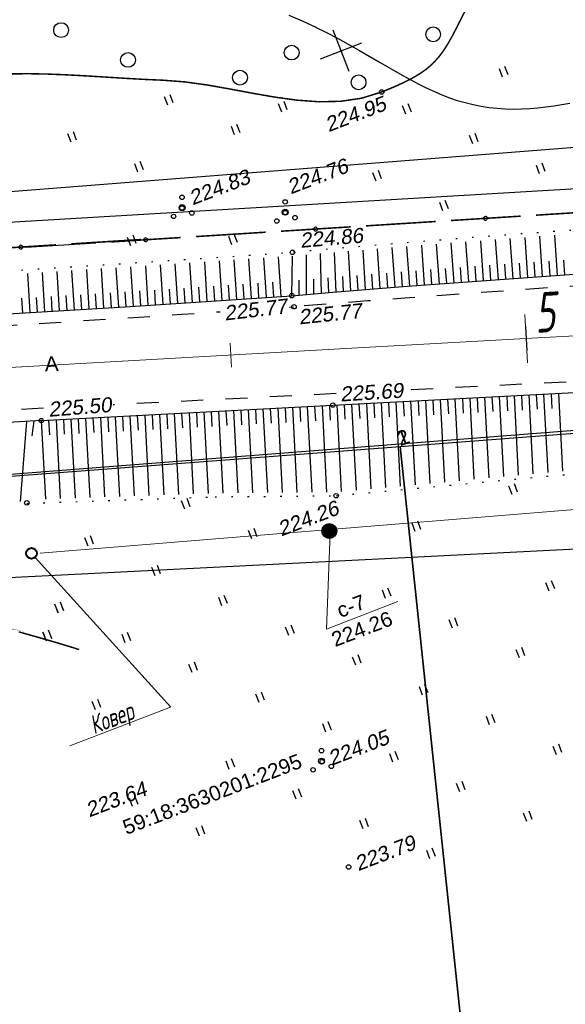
# Model space of a CAD drawing. Header units: millimetres. Extents: x -10 to 1169, y 1 to 1686.
# Tile 209 of 224: x 714 to 751, y 1521 to 1587. Entities that reach past the tile are written whole.
import ezdxf
from ezdxf.enums import TextEntityAlignment as Align
from ezdxf.lldxf.tags import DXFTag

# ---------------------------------------------------------------- set-up
doc = ezdxf.new("R2010")
doc.units = ezdxf.units.MM
for name, pattern in [('ADOT1', [1, 0, -1]), ('AHIDDEN1', [2, 0.5, -1.5]), ('AHIDDEN2', [3, 1.5, -1.5]), ('CONTI', [0]), ('PHANTOM2', [1.25, 0.625, -0.125, 0.125, -0.125, 0.125, -0.125])]:
    doc.linetypes.add(name, pattern=pattern)
for name, color, linetype in [('CONTURS', 7, 'Continuous'), ('COORDS', 7, 'Continuous'), ('GPR_PICK', 7, 'Continuous'), ('IZOLINES', 32, 'Continuous'), ('PDIGIT', 170, 'Continuous'), ('PICKETS', 7, 'Continuous'), ('ОБЪЕКТЫ_АВТОДОРОГ', 7, 'Continuous'), ('ПИКЕТЫ2', 4, 'Continuous'), ('УЧАСТКИ', 7, 'Continuous')]:
    doc.layers.add(name, color=color, linetype=linetype)
doc.layers.add('СВЯЗЬ', color=170, linetype='Связь', lineweight=30)
doc.styles.add('GPR', font='isocpeui.ttf', dxfattribs={"width": 0.8})
doc.styles.get("Standard").update_dxf_attribs({"font": 'arial.ttf'})
tags = doc.linetypes.add('газ', pattern='A,42.7,-5.08,["Г",Standard,S=2.54,R=0,X=-2.54,Y=-1.27],-3.81', length=51.59).pattern_tags.tags
tags[6] = DXFTag(74, 10)
doc.linetypes.add('Связь', pattern='A,12.5,[130,ltypeshp.shx,S=1,R=-30,X=0,Y=0.9],1,[130,ltypeshp.shx,S=1,R=-30,X=0,Y=0.9],1,[130,ltypeshp.shx,S=1,R=-30,X=0,Y=0.9],4.5', length=19)

# ---------------------------------------------------------------- blocks, each defined once
blk = doc.blocks.new('401')
at = {"layer": 'CONTURS'}
for p, q in [((0, 0), (0, 1.2)), ((0.8, 0), (0.8, 1.2))]:
    blk.add_line(p, q, dxfattribs=at)
blk = doc.blocks.new('394')
at = {"layer": 'CONTURS', "color": 7, "linetype": 'Continuous'}
for centre, radius in [((0.5222157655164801, 1.348219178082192), 0.3), ((0.029840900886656, 0.0364383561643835), 0.4), ((-1.462204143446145, -0.6558904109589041), 0.3), ((0.9996701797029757, -1.111369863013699), 0.3)]:
    blk.add_circle(centre, radius, dxfattribs=at)
blk = doc.blocks.new('372')
at = {"layer": 'CONTURS'}
blk.add_circle((0, 0), 1, dxfattribs=at)
blk = doc.blocks.new('133')
at = {"layer": 'CONTURS', "color": 7, "linetype": 'Continuous', "const_width": 0.2}
for points in [[(-11, 0), (-2, 0)], [(0, 0), (9, 0)]]:
    blk.add_lwpolyline(points, dxfattribs=at)
at = {"layer": 'CONTURS', "color": 7, "linetype": 'Continuous', "const_width": 0.5}
blk.add_lwpolyline([(-6.791280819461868, -0.0028738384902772, 1), (-6.291280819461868, -0.0028738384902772, 1)], format="xyb", close=True, dxfattribs=at)
blk = doc.blocks.new('пкк')
at = {"layer": 'ОБЪЕКТЫ_АВТОДОРОГ', "lineweight": 15, "ltscale": 200}
blk.add_line((-0.0110175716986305, -0.8223418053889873), (-0.0083168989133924, 0.8046021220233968), dxfattribs=at)
blk = doc.blocks.new('пк')
at = {"layer": 'ОБЪЕКТЫ_АВТОДОРОГ', "linetype": 'Continuous', "lineweight": 25, "xscale": 2, "yscale": 2, "zscale": 2}
blk.add_blockref('пкк', (0.0027216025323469, 0.0077388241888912), dxfattribs=at)

msp = doc.modelspace()

# ---------------------------------------------------------------- hatches: boundary and pattern name
at = {"layer": 'ПИКЕТЫ2'}
h = msp.add_hatch(dxfattribs=at)
h.set_pattern_fill('ANSI31', color=0, scale=0.01, angle=21, style=0)
h.set_pattern_definition([(66, (-1897431.059535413, -1313010.659439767), (-0.0290050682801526, 0.0129138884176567), [])])
h.paths.add_polyline_path([(735.3780377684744, 1553.064657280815, 1), (734.4444573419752, 1552.706289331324, 1)])

# ---------------------------------------------------------------- linework, layer by layer
at = {"color": 0}
msp.add_circle((734.9112475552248, 1552.88547330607), 0.5, dxfattribs=at)
at = {"linetype": 'Continuous', "lineweight": 40}
msp.add_circle((714.7841491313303, 1551.375001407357), 0.3621330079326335, dxfattribs=at)
at = {"layer": 'CONTURS', "color": 7, "linetype": 'Continuous'}
msp.add_line((714.4291178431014, 1572.058455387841), (719.1266099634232, 1572.354189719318), dxfattribs=at)
at = {"layer": 'CONTURS', "lineweight": -2}
for p, q in [((743.3430799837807, 1569.66257996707), (743.1457023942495, 1572.349368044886)), ((744.340312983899, 1569.736919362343), (744.1438622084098, 1572.426699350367)), ((745.3376256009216, 1569.810182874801), (745.1427602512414, 1572.503200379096)), ((746.3350326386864, 1569.882149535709), (746.141658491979, 1572.578426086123)), ((747.3324396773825, 1569.9541161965), (747.1407514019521, 1572.653666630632)), ((748.3300059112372, 1570.023841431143), (748.1405030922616, 1572.726904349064)), ((749.3275813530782, 1570.093434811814), (749.1401081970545, 1572.800019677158)), ((750.3252283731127, 1570.161994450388), (750.1400101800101, 1572.872101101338)), ((735.3677041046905, 1569.035645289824), (735.2540623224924, 1571.708541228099)), ((736.3643812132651, 1569.117099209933), (736.2174525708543, 1571.789330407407)), ((737.3610583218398, 1569.198553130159), (737.192672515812, 1571.871172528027)), ((738.3579227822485, 1569.277681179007), (738.1762854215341, 1571.951963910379)), ((739.3547908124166, 1569.356764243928), (739.1649765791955, 1572.032835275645)), ((740.3517469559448, 1569.434728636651), (740.1574429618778, 1572.113276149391)), ((741.3488002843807, 1569.511440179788), (741.1519621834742, 1572.192477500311)), ((742.3458536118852, 1569.588151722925), (742.1480448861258, 1572.271804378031)), ((725.6684620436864, 1568.334272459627), (725.4933543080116, 1571.002938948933)), ((726.6662789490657, 1568.40031352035), (726.489874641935, 1571.068934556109)), ((727.6640958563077, 1568.466354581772), (727.4864314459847, 1571.134932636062)), ((728.6619079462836, 1568.532468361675), (728.4828152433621, 1571.200919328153)), ((729.659600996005, 1568.600354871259), (729.4795595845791, 1571.267687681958)), ((730.6572940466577, 1568.668241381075), (730.4765297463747, 1571.334697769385)), ((731.6549870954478, 1568.736127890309), (731.4736112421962, 1571.401715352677)), ((732.3781652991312, 1568.785335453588), (732.4161709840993, 1571.46589561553)), ((733.3746458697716, 1568.869159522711), (733.3621254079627, 1571.546952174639)), ((734.3711264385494, 1568.952983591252), (734.3080783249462, 1571.628096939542)), ((748.8287936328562, 1570.058638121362), (748.7592763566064, 1571.056218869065)), ((749.8264048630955, 1570.127714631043), (749.7577629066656, 1571.125355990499)), ((750.8240974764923, 1570.195604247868), (750.7562897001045, 1571.193302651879)), ((715.6883588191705, 1567.70394551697), (715.526917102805, 1570.359891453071)), ((716.6865268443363, 1567.764448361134), (716.5237080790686, 1570.422952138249)), ((717.68465757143, 1567.82556342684), (717.5202205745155, 1570.485995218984)), ((718.6827119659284, 1567.88791263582), (718.5169658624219, 1570.550020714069)), ((719.6807663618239, 1567.950261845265), (719.5138024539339, 1570.614068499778)), ((720.6788207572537, 1568.012611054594), (720.5105471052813, 1570.678110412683)), ((721.6768091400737, 1568.076008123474), (721.5069846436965, 1570.742374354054)), ((722.6747464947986, 1568.140203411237), (722.5036566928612, 1570.807395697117)), ((723.6726838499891, 1568.204398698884), (723.5004091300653, 1570.872422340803)), ((724.6706212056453, 1568.268593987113), (724.4970543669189, 1570.937442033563)), ((739.8532688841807, 1569.395746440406), (739.7817168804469, 1570.393183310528)), ((740.8502736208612, 1569.473084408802), (740.777487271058, 1570.470431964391)), ((741.8473269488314, 1569.549795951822), (741.7739614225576, 1570.547101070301)), ((742.8444667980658, 1569.62536584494), (742.7710797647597, 1570.622669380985)), ((743.841696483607, 1569.699749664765), (743.7686431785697, 1570.697077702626)), ((744.8389692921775, 1569.773551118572), (744.7664630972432, 1570.77091908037)), ((745.836329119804, 1569.846166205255), (745.7644762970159, 1570.843581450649)), ((746.8337361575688, 1569.91813286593), (746.7625541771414, 1570.915596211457)), ((747.8312227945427, 1569.988978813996), (747.7608409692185, 1570.986498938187)), ((714.690190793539, 1567.643442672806), (714.5300505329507, 1570.2968260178)), ((731.1561405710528, 1568.702184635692), (731.0883789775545, 1569.699886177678)), ((732.8764055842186, 1568.827247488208), (732.8811616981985, 1569.82723617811)), ((733.8728861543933, 1568.911071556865), (733.8587702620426, 1569.910971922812)), ((734.8694152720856, 1568.994314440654), (734.8363948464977, 1569.993769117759)), ((735.866042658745, 1569.076372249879), (735.8173513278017, 1570.075186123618)), ((736.8627197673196, 1569.157826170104), (736.8038280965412, 1570.156090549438)), ((737.8594905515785, 1569.23811715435), (737.7941675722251, 1570.235981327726)), ((738.8563567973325, 1569.317222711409), (738.7870978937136, 1570.314821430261)), ((721.1778149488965, 1568.044309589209), (721.1145311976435, 1569.042305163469)), ((722.1757778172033, 1568.108105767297), (722.1119892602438, 1569.106069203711)), ((723.1737151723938, 1568.17230105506), (723.1094899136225, 1569.170236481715)), ((724.1716525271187, 1568.236496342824), (724.1069858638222, 1569.234403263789)), ((725.1695416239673, 1568.301433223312), (725.1043552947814, 1569.29930633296)), ((726.1673704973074, 1568.367292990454), (726.1016531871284, 1569.365131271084)), ((727.1651874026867, 1568.433334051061), (727.0989931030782, 1569.431140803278)), ((728.1630019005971, 1568.499411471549), (728.0963051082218, 1569.497184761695)), ((729.16075447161, 1568.566411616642), (729.093599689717, 1569.564154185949)), ((730.1584475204, 1568.634298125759), (730.0909564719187, 1569.63201800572)), ((714.1911067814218, 1567.613191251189), (714.1310997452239, 1568.611389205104)), ((715.1892748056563, 1567.673694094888), (715.1288163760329, 1568.671864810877)), ((716.1874428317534, 1567.734196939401), (716.1265412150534, 1568.732340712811)), ((717.1855922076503, 1567.795005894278), (717.1241817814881, 1568.793118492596)), ((718.1836847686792, 1567.856738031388), (718.1217689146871, 1568.854819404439)), ((719.1817391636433, 1567.919087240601), (719.1193906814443, 1568.917141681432)), ((720.1797935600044, 1567.981436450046), (720.117013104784, 1568.979463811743)), ((740.9075883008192, 1561.6915511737), (740.9594511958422, 1560.6928969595)), ((741.4069167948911, 1561.717455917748), (741.6985135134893, 1556.10117967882)), ((741.9062452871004, 1561.743360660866), (741.9580859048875, 1560.744705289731)), ((742.4055737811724, 1561.769265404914), (742.6949718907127, 1556.19328292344)), ((742.9049022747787, 1561.795170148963), (742.9567255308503, 1560.796513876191)), ((743.404230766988, 1561.82107489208), (743.6914503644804, 1556.285388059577)), ((743.90355926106, 1561.846979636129), (743.9553672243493, 1560.848322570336)), ((744.4028877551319, 1561.872884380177), (744.6879343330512, 1556.377493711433)), ((744.9022162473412, 1561.898789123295), (744.9540084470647, 1560.900131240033)), ((745.4015447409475, 1561.924693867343), (745.6844101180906, 1556.46959858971)), ((745.9008732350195, 1561.950598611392), (745.9526465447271, 1560.951939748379)), ((746.4002017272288, 1561.976503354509), (746.6808626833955, 1556.561701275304)), ((746.8995302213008, 1562.002408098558), (746.9512783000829, 1561.003747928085)), ((747.3988587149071, 1562.028312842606), (747.6772731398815, 1556.653799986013)), ((747.8981872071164, 1562.05421758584), (747.9498993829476, 1561.055555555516)), ((748.3975157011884, 1562.080122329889), (748.6736155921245, 1556.745892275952)), ((748.8968441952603, 1562.106027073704), (748.948503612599, 1561.107362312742)), ((749.3961726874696, 1562.131931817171), (749.6698822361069, 1556.837406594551)), ((749.8955011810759, 1562.157836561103), (749.9470819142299, 1561.159167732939)), ((750.3948296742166, 1562.18374130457), (750.6663055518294, 1556.922780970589)), ((728.4248354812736, 1561.035182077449), (728.7211422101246, 1555.458807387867)), ((728.9241298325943, 1561.061736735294), (728.9771792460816, 1560.063144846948)), ((729.4234241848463, 1561.088291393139), (729.721967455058, 1555.467324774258)), ((729.9227185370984, 1561.1148460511), (729.9757386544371, 1560.116252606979)), ((730.4220128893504, 1561.141400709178), (730.7227254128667, 1555.47584171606)), ((730.9213072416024, 1561.167955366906), (730.9742837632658, 1560.169359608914)), ((731.4206015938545, 1561.194510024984), (731.723382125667, 1555.484357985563)), ((731.9198959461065, 1561.221064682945), (731.9728075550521, 1560.222465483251)), ((732.4191902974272, 1561.247619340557), (732.7238869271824, 1555.492873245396)), ((732.9184846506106, 1561.274173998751), (732.9712995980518, 1560.275569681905)), ((733.417779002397, 1561.300728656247), (733.7241637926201, 1555.50138698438)), ((733.9170733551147, 1561.32728331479), (733.9697443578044, 1560.328671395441)), ((734.4163677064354, 1561.353837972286), (734.7240986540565, 1555.509898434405)), ((734.9156712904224, 1561.380218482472), (734.9681276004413, 1560.381595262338)), ((735.4149748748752, 1561.406598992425), (735.7219221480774, 1555.548763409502)), ((735.9143033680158, 1561.432503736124), (735.9665456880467, 1560.433869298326)), ((736.4136318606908, 1561.458408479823), (736.7174719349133, 1555.640781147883)), ((736.9129603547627, 1561.484313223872), (736.9650595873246, 1560.485671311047)), ((737.4122888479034, 1561.510217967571), (737.7133616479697, 1555.73283086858)), ((737.911617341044, 1561.536122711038), (737.9636204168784, 1560.537475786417)), ((738.4109458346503, 1561.562027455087), (738.7094744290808, 1555.824901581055)), ((738.9102743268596, 1561.587932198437), (738.9622123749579, 1560.589281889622)), ((739.4096028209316, 1561.613836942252), (739.7057352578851, 1555.916986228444)), ((739.9089313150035, 1561.639741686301), (739.9608250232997, 1560.641089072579)), ((740.4082598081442, 1561.66564643), (740.7020931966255, 1556.00908001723)), ((715.9424766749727, 1560.371315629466), (715.9955858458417, 1559.372726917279)), ((716.441771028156, 1560.39787028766), (716.7246690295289, 1555.078647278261)), ((716.9410653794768, 1560.424424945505), (716.9941742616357, 1559.425836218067)), ((717.4403597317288, 1560.450979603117), (717.7242143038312, 1555.113741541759)), ((717.9396540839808, 1560.477534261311), (717.9927626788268, 1559.47894551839)), ((718.4389484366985, 1560.504088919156), (718.7237595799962, 1555.148835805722)), ((718.9382427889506, 1560.530643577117), (718.9913510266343, 1559.532054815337)), ((719.4375371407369, 1560.557198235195), (719.7233040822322, 1555.183930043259)), ((719.9368314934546, 1560.583752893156), (719.9899391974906, 1559.585164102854)), ((720.4361258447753, 1560.610307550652), (720.7228474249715, 1555.219024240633)), ((720.9354201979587, 1560.636862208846), (720.9885271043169, 1559.638273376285)), ((721.4347145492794, 1560.663416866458), (721.722389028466, 1555.254118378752)), ((721.9340089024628, 1560.689971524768), (721.9871146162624, 1559.691382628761)), ((722.4333032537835, 1560.716526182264), (722.7219280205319, 1555.289212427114)), ((722.9325976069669, 1560.743080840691), (722.9857015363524, 1559.744491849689)), ((723.4318919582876, 1560.769635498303), (723.721463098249, 1555.324306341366)), ((723.9311863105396, 1560.796190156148), (723.984287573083, 1559.797601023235)), ((724.4304806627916, 1560.822744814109), (724.7209923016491, 1555.359400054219)), ((724.9297750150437, 1560.84929947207), (724.9828722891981, 1559.850710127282)), ((725.4290693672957, 1560.875854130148), (725.7205126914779, 1555.394493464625)), ((725.9283637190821, 1560.902408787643), (725.9814550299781, 1559.903819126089)), ((726.4276580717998, 1560.928963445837), (726.7200198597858, 1555.429586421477)), ((726.9269524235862, 1560.955518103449), (726.9800348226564, 1559.956927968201)), ((727.4262467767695, 1560.98207276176), (727.7202721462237, 1555.450289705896)), ((727.9255411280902, 1561.008627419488), (727.9786102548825, 1560.010036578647)), ((714.4384663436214, 1560.282316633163), (714.0215380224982, 1554.874363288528)), ((714.9441425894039, 1560.31378768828), (714.7975283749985, 1559.324593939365)), ((715.443182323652, 1560.344760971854), (715.7251237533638, 1555.043553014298))]:
    msp.add_line(p, q, dxfattribs=at)
at = {"layer": 'CONTURS', "color": 1, "linetype": 'газ', "lineweight": 15}
msp.add_line((715.3683859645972, 1551.393385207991), (788.186492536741, 1557.314802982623), dxfattribs=at)
at = {"layer": 'CONTURS', "color": 0, "linetype": 'CONTI', "lineweight": 15}
for p, q in [((734.9568327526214, 1552.759163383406), (734.7241578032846, 1546.259463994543)), ((715.0301956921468, 1551.091986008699), (724.2036605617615, 1540.984851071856)), ((734.7241578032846, 1546.259463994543), (739.5430408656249, 1548.109259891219)), ((717.3649230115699, 1538.373922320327), (724.1680204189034, 1540.985386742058))]:
    msp.add_line(p, q, dxfattribs=at)
at = {"layer": 'CONTURS', "linetype": 'AHIDDEN1', "const_width": 0.1, "flags": 128}
msp.add_lwpolyline([(710.4869055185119, 1583.581579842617), (710.6571351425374, 1583.603425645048), (711.9471412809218, 1583.716369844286), (713.2413831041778, 1583.774889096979), (714.5390862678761, 1583.787855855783), (715.8394764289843, 1583.764142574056), (717.1417792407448, 1583.712621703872), (718.4452203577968, 1583.64216569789), (719.7490254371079, 1583.561647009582), (721.0524201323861, 1583.479938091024), (722.3546300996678, 1583.405911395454), (723.6548809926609, 1583.348439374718), (725.1477810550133, 1583.234516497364), (726.6597718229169, 1583.024161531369), (728.1825867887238, 1582.756393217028), (729.7079594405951, 1582.470230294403), (731.2276232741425, 1582.204691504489), (732.7333117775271, 1581.998795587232), (734.2167584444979, 1581.891561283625), (735.6696967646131, 1581.92200733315), (737.0838602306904, 1582.129152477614), (738.4509823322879, 1582.552015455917), (738.7899958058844, 1582.690103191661), (739.1339264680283, 1582.833032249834), (739.479921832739, 1582.982075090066), (739.8251294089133, 1583.138504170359), (740.1666967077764, 1583.303591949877), (740.5017712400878, 1583.478610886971), (740.8275005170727, 1583.664833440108), (741.141032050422, 1583.863532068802), (741.4395133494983, 1584.075979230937), (741.7200919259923, 1584.303447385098), (742.0569249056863, 1584.629151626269), (742.363981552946, 1584.988192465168), (742.6458141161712, 1585.375079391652), (742.9069748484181, 1585.784321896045), (743.1520160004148, 1586.210429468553), (743.3854898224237, 1586.647911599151), (743.6119485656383, 1587.09127777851), (743.835944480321, 1587.535037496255), (744.0620298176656, 1587.973700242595), (744.2947568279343, 1588.401775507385), (744.5726234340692, 1588.901620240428), (744.8444251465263, 1589.405240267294), (745.1103751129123, 1589.912350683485), (745.3706864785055, 1590.422666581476), (745.6255723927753, 1590.935903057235), (745.8752460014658, 1591.451775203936), (746.119920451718, 1591.969998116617), (746.3598088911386, 1592.490286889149), (746.5951244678, 1593.012356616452), (746.8260803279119, 1593.535922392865), (746.9849935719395, 1593.903195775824), (747.1415295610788, 1594.271526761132), (747.2956882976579, 1594.640915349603), (747.4474697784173, 1595.011361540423), (747.5968740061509, 1595.382865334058), (747.7439009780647, 1595.755426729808), (747.8885506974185, 1596.129045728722), (748.0308231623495, 1596.503722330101), (748.1707183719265, 1596.879456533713), (748.3082363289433, 1597.256248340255)], dxfattribs=at)
at = {"layer": 'CONTURS', "linetype": 'ADOT1', "flags": 128}
for points in [[(858.2176654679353, 1561.113627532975), (855.8679979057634, 1561.726161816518), (853.5194187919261, 1562.342614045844), (851.1719281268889, 1562.962984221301), (848.8255259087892, 1563.587272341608), (846.480212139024, 1564.215478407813), (844.135986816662, 1564.847602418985), (841.7928499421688, 1565.483644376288), (839.4508015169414, 1566.123604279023), (837.1098415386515, 1566.767482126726), (834.7699700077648, 1567.41527792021), (832.4059978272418, 1568.103863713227), (830.050780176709, 1568.840735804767), (827.7010436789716, 1569.606922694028), (825.3535149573, 1570.383452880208), (823.0049206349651, 1571.151354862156), (820.6519873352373, 1571.89165713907), (818.2914416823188, 1572.585388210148), (815.9200102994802, 1573.213576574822), (813.5344198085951, 1573.75725073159), (811.1313968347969, 1574.197439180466), (808.9801363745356, 1574.500465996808), (806.8157117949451, 1574.736318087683), (804.6404507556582, 1574.913747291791), (802.4566809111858, 1575.041505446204), (800.2667299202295, 1575.128344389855), (798.0729254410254, 1575.18301596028), (795.8775951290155, 1575.214271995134), (793.6830666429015, 1575.230864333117), (791.4916676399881, 1575.241544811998), (789.3057257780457, 1575.255065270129), (786.0764740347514, 1575.249021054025), (782.8469116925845, 1575.183921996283), (779.6171962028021, 1575.068583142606), (776.387485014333, 1574.911819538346), (773.1579355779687, 1574.722446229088), (769.9287053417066, 1574.509278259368), (766.6999517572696, 1574.281130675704), (763.4718322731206, 1574.046818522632), (760.244504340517, 1573.815156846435), (757.0181254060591, 1573.594960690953), (754.5567604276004, 1573.430903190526), (752.0957341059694, 1573.261545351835), (749.6350464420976, 1573.086887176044), (747.174697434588, 1572.906928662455), (744.7146870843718, 1572.721669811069), (742.2550153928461, 1572.531110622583), (739.7956823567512, 1572.335251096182), (737.3366879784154, 1572.134091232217), (734.8780322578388, 1571.927631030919), (732.4197151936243, 1571.715870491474)], [(711.9130880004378, 1570.383624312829), (713.7962463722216, 1570.500901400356), (717.5213687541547, 1570.736567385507), (721.246276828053, 1570.975897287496), (724.9709705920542, 1571.218891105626), (728.6954500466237, 1571.465548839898), (732.4197151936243, 1571.715870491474)]]:
    msp.add_lwpolyline(points, dxfattribs=at)
at = {"layer": 'CONTURS', "linetype": 'Continuous', "flags": 128}
for points in [[(732.3781652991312, 1568.785335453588), (734.8788880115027, 1568.995696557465), (737.3799672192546, 1569.200098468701), (739.8814029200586, 1569.398541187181), (742.3831951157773, 1569.591024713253), (744.8853438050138, 1569.777549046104), (747.3878489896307, 1569.958114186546), (749.8907106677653, 1570.132720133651), (752.3939288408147, 1570.301366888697)], [(712.2250657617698, 1567.496568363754), (713.5967259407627, 1567.577163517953), (717.353732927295, 1567.804890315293), (721.1103803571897, 1568.039570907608), (724.8666682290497, 1568.281205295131), (728.6225965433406, 1568.529793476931), (732.3781652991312, 1568.785335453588)], [(715.443182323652, 1560.344760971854), (713.223651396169, 1560.207004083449), (713.0141843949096, 1560.194029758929)]]:
    msp.add_lwpolyline(points, dxfattribs=at)
at = {"layer": 'CONTURS', "linetype": 'AHIDDEN2', "flags": 128}
for points in [[(752.6592007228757, 1569.508412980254), (752.5029033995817, 1569.4982701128), (750.0044179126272, 1569.331571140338), (747.5062094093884, 1569.160329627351), (745.0082778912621, 1568.984545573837), (742.5106233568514, 1568.804218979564), (740.0132458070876, 1568.619349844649), (737.5161452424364, 1568.429938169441), (735.0193216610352, 1568.235983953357), (732.5227750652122, 1568.037487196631)], [(712.3086366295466, 1566.723199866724), (713.5535528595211, 1566.800458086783), (717.3478589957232, 1567.039916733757), (721.141934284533, 1567.283348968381), (724.935778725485, 1567.53075479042), (727.5412395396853, 1567.703402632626)], [(732.2127342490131, 1568.016616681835), (732.5227750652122, 1568.037487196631)], [(759.9115390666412, 1563.392273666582), (759.6482771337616, 1563.386597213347), (740.0280029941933, 1562.402677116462)], [(735.3823815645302, 1562.169707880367), (720.3137441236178, 1561.414043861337)]]:
    msp.add_lwpolyline(points, dxfattribs=at)
at = {"layer": 'CONTURS', "linetype": 'Continuous'}
msp.add_lwpolyline([(715.443182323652, 1560.344760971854), (735.1473727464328, 1561.392716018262), (759.646091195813, 1562.663688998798), (789.469662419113, 1563.342593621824), (810.0157970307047, 1561.092199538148), (830.5986835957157, 1556.198402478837), (854.2265945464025, 1549.6895749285)], dxfattribs=at)
at = {"layer": 'CONTURS', "linetype": 'AHIDDEN2'}
msp.add_lwpolyline([(715.5985715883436, 1561.180862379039), (712.9257080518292, 1561.012793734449)], dxfattribs=at)
at = {"layer": 'CONTURS', "linetype": 'ADOT1'}
msp.add_lwpolyline([(714.4792500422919, 1554.749696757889), (727.1915947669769, 1555.196030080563), (735.373108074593, 1555.26565558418), (749.5982222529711, 1556.580494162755), (761.4946057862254, 1557.59979575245), (778.0121904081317, 1559.449085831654), (789.9530519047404, 1560.473243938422), (799.6723162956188, 1559.451162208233), (809.7661796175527, 1558.156775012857), (831.6926421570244, 1552.807199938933), (854.4645486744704, 1546.215075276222)], dxfattribs=at)
at = {"layer": 'COORDS', "lineweight": -2}
for p, q in [((736.2508418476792, 1583.933299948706), (735.1757379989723, 1586.734041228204)), ((734.3129192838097, 1584.796118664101), (737.1136605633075, 1585.871222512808))]:
    msp.add_line(p, q, dxfattribs=at)
at = {"layer": 'IZOLINES'}
msp.add_lwpolyline([(732.1743658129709, 1587.753682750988), (733.0800804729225, 1587.358519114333), (734.0090807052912, 1586.922679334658), (733.9879793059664, 1586.931531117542), (734.7287063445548, 1586.563868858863), (735.4612817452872, 1586.180464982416), (736.1869623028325, 1585.784336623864), (736.9069040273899, 1585.377970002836), (738.33654136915, 1584.54748110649), (739.6708623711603, 1583.776056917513), (739.6727207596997, 1583.775005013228), (739.676438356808, 1583.772902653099), (739.6726964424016, 1583.774980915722), (740.3219635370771, 1583.414791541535), (740.9994034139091, 1583.058248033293), (741.0103847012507, 1583.052665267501), (741.0103863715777, 1583.052664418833), (741.0103897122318, 1583.052662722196), (741.0103963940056, 1583.05265932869), (741.0125212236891, 1583.053082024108), (741.5081956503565, 1582.807297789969), (742.0107063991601, 1582.576218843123), (742.5199642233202, 1582.360987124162), (743.0361985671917, 1582.163845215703), (743.5593337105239, 1581.986837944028), (744.0889829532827, 1581.831704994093), (744.6244731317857, 1581.699777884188), (745.1649000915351, 1581.591899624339), (745.7092082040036, 1581.508382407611), (746.2562811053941, 1581.449010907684), (746.8050288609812, 1581.413088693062), (747.3544592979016, 1581.399516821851), (747.9037266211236, 1581.406889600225), (748.4521562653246, 1581.433593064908), (748.9992492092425, 1581.47789554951), (749.5446710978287, 1581.538024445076), (750.0882317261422, 1581.612227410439), (750.6298596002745, 1581.698819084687), (751.169575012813, 1581.796215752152)], dxfattribs=at)
at = {"layer": 'IZOLINES', "const_width": 0.1000000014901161}
for points in [[(711.475392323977, 1546.697536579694), (711.472557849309, 1546.698103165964), (712.035777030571, 1546.565872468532)], [(713.9260787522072, 1546.066755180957), (715.2330716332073, 1545.700452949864), (716.5365359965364, 1545.321978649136), (717.5739836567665, 1545.007717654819), (718.0084077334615, 1544.868381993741)]]:
    msp.add_lwpolyline(points, dxfattribs=at)
at = {"layer": 'PICKETS', "color": 7, "lineweight": -2}
for centre in [(738.4509823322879, 1582.552015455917), (724.9530436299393, 1574.712060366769), (731.9265129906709, 1574.401501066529), (732.4197151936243, 1571.715870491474), (732.3781652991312, 1568.785335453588), (732.5227750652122, 1568.037487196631), (735.1473727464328, 1561.392716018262), (715.443182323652, 1560.344760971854), (735.373108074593, 1555.26565558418), (714.4658898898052, 1554.785074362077), (734.4192409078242, 1537.299516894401), (736.2178026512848, 1530.178059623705)]:
    msp.add_circle(centre, 0.15, dxfattribs=at)
at = {"layer": 'ОБЪЕКТЫ_АВТОДОРОГ', "color": 0, "linetype": 'PHANTOM2', "lineweight": 15, "ltscale": 200}
msp.add_lwpolyline([(704.6751653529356, 1563.430670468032), (721.3113890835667, 1564.382958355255), (736.0207147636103, 1565.214838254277), (748.598999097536, 1565.91384421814), (758.925965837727, 1566.472259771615), (767.2168069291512, 1566.901366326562), (773.770581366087, 1567.217194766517), (778.886348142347, 1567.43577597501), (782.8631662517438, 1567.573140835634), (786.0000946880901, 1567.645320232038), (788.596192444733, 1567.668345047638), (790.9505185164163, 1567.658246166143), (793.3193051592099, 1567.624253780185), (795.7874776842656, 1567.548395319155), (798.3971346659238, 1567.405897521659), (801.1903746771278, 1567.171987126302), (804.209296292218, 1566.82189087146), (807.4959980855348, 1566.330835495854), (811.0925786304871, 1565.674047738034), (815.0411365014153, 1564.826754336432), (819.3618578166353, 1563.775415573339)], dxfattribs=at)
at = {"layer": 'СВЯЗЬ', "color": 5, "linetype": 'Связь', "lineweight": 30}
msp.add_lwpolyline([(1140.179382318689, 1586.199754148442), (1135.189643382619, 1584.48787438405), (1078.159897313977, 1548.525693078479), (1066.453943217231, 1542.911715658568), (1027.162926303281, 1530.909758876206), (1015.713752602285, 1529.221699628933), (957.2967789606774, 1536.353572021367), (952.1666802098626, 1534.784508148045), (950.0980916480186, 1528.67341911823), (940.4998394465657, 1526.030786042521), (934.4595619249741, 1528.921166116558), (931.8945113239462, 1534.041267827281), (898.0297614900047, 1533.250803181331), (861.2740868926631, 1538.816658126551), (824.7460605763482, 1550.10762570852), (804.7234687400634, 1554.371550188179), (788.0329882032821, 1555.345067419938), (752.037041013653, 1551.688873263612), (619.1411896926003, 1544.959815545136), (587.6935546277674, 1543.134910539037), (552.0343895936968, 1543.134910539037)], dxfattribs=at)
at = {"layer": 'УЧАСТКИ', "color": 6, "linetype": 'Continuous', "lineweight": -2}
for p, q in [((793.6109332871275, 1582.118799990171), (711.3440424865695, 1575.649596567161)), ((788.2595787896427, 1578.200815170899), (711.5630005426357, 1573.623349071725)), ((713.3880103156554, 1556.734628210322), (791.2792801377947, 1562.800068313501)), ((739.709174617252, 1558.600030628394), (769.7263495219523, 1560.878563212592)), ((713.4031325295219, 1556.594686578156), (739.709174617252, 1558.600030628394)), ((744.4055564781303, 1513.968667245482), (739.709174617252, 1558.600030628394)), ((739.709174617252, 1558.600030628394), (744.4055564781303, 1513.968667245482))]:
    msp.add_line(p, q, dxfattribs=at)

# ---------------------------------------------------------------- block references
at = {"layer": 'CONTURS', "lineweight": -2, "yscale": 0.5}
for name, p, xscale, zscale, rotation in [('372', (716.7859286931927, 1586.732272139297), 0.5, 0.5, 21), ('372', (741.9289586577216, 1586.445599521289), 0.5, 0.5, 21), ('372', (732.3646303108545, 1585.214360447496), 0.5, 0.5, 21), ('372', (721.307748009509, 1584.719028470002), 0.5, 0.5, 21), ('372', (728.873921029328, 1583.523926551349), 0.5, 0.5, 21), ('372', (736.8864496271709, 1583.201116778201), 0.5, 0.5, 21), ('401', (746.6169603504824, 1583.563274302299), 0.5, 0.5, 21), ('401', (723.9908869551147, 1581.666306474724), 0.5, 0.5, 21), ('401', (731.6980602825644, 1581.195489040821), 0.5, 0.5, 21), ('401', (740.0818973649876, 1581.054698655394), 0.5, 0.5, 21), ('401', (728.5127062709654, 1579.653062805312), 0.5, 0.5, 21), ('401', (717.4558239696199, 1579.157730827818), 0.5, 0.5, 21), ('401', (744.603716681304, 1579.041454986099), 0.5, 0.5, 21), ('401', (721.9776432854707, 1577.144487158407), 0.5, 0.5, 21), ('401', (749.1255359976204, 1577.028211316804), 0.5, 0.5, 21), ('401', (738.0686536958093, 1576.53287933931), 0.5, 0.5, 21), ('394', (724.9530436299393, 1574.712060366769), 0.5, 0.5, 21), ('394', (731.9265129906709, 1574.401501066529), 0.5, 0.5, 21), ('401', (742.5904730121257, 1574.519635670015), 0.5, 0.5, 21), ('133', (748.8773933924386, 1574.227173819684), 0.5229768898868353, 0.5229768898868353, 3.602346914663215), ('133', (737.3946348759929, 1573.504267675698), 0.5229768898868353, 0.5229768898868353, 3.602346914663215), ('133', (725.9118763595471, 1572.781361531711), 0.5229768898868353, 0.5229768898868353, 3.602346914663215), ('133', (717.478347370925, 1572.286640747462), 0.5229768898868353, 0.5229768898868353, 3.602346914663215), ('401', (721.4917346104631, 1572.166645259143), 0.5, 0.5, 21), ('401', (728.3246893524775, 1572.234191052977), 0.5, 0.5, 21), ('401', (747.258155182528, 1555.358723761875), 0.5, 0.5, 21), ('401', (725.1443905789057, 1554.368059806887), 0.5, 0.5, 21), ('401', (729.6662098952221, 1552.354816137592), 0.5, 0.5, 21), ('401', (740.7230921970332, 1552.850148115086), 0.5, 0.5, 21), ('401', (718.609327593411, 1551.859484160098), 0.5, 0.5, 21), ('401', (723.1311469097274, 1549.846240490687), 0.5, 0.5, 21), ('401', (749.7667308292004, 1548.82366077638), 0.5, 0.5, 21), ('401', (727.6529662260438, 1547.832996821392), 0.5, 0.5, 21), ('401', (738.7098485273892, 1548.328328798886), 0.5, 0.5, 21), ('401', (716.5827237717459, 1547.373042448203), 0.5, 0.5, 21), ('401', (716.5960839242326, 1547.337664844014), 0.5, 0.5, 21), ('401', (732.1747855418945, 1545.819753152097), 0.5, 0.5, 21), ('401', (743.2316678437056, 1546.315085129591), 0.5, 0.5, 21), ('401', (715.7767963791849, 1545.479452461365), 0.5, 0.5, 21), ('401', (715.7901565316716, 1545.444074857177), 0.5, 0.5, 21), ('401', (721.117903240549, 1545.324421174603), 0.5, 0.5, 21), ('401', (736.6966048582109, 1543.806509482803), 0.5, 0.5, 21), ('401', (747.7534871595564, 1544.30184146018), 0.5, 0.5, 21), ('401', (725.6397225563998, 1543.311177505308), 0.5, 0.5, 21), ('401', (741.2184241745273, 1541.793265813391), 0.5, 0.5, 21), ('401', (730.1615418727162, 1541.297933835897), 0.5, 0.5, 21), ('401', (719.104659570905, 1540.80260185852), 0.5, 0.5, 21), ('401', (745.740243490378, 1539.780022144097), 0.5, 0.5, 21), ('401', (734.6833611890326, 1539.284690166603), 0.5, 0.5, 21), ('401', (750.2620628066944, 1537.766778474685), 0.5, 0.5, 21), ('394', (734.37803183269, 1537.314333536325), 0.5, 0.5, 21), ('401', (739.2051805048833, 1537.271446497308), 0.5, 0.5, 21), ('401', (728.1482982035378, 1536.776114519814), 0.5, 0.5, 21), ('401', (743.7269998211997, 1535.258202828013), 0.5, 0.5, 21), ('401', (732.6701175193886, 1534.762870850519), 0.5, 0.5, 21), ('401', (721.6132352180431, 1534.267538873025), 0.5, 0.5, 21), ('401', (748.2488191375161, 1533.244959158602), 0.5, 0.5, 21), ('401', (737.191936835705, 1532.749627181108), 0.5, 0.5, 21), ('401', (726.1350545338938, 1532.254295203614), 0.5, 0.5, 21), ('401', (741.7137561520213, 1530.736383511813), 0.5, 0.5, 21)]:
    msp.add_blockref(name, p, dxfattribs=dict(at, xscale=xscale, zscale=zscale, rotation=rotation))
at = {"layer": 'ОБЪЕКТЫ_АВТОДОРОГ', "color": 0, "linetype": 'PHANTOM2', "lineweight": 15}
for name, p, rotation in [('пк', (748.2375276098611, 1565.893756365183), 3.180794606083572), ('пкк', (748.2375276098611, 1565.893756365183), 3.180794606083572), ('пкк', (728.2687647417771, 1564.776429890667), 3.236891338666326)]:
    msp.add_blockref(name, p, dxfattribs=dict(at, rotation=rotation))

# ---------------------------------------------------------------- texts
at = {"layer": 'CONTURS', "lineweight": -2}
msp.add_text('А', height=1, rotation=2.340804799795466, dxfattribs=at).set_placement((715.6969263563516, 1563.670108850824))
at = {"layer": 'GPR_PICK', "style": 'GPR', "width": 0.7000000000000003}
msp.add_text('Ковер', height=1.25, rotation=20.99999999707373, dxfattribs=at).set_placement((720.4232273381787, 1539.677214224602), align=Align.CENTER)
at = {"layer": 'PDIGIT', "color": 7, "lineweight": -2}
for s, height, rotation, oblique, p in [('224.95', 1, 20.99999999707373, 10, (734.8631294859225, 1579.831277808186)), ('224.76', 1, 20.99999999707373, 10, (732.301740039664, 1575.625799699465)), ('224.83', 1, 20.99999999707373, 10, (725.670097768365, 1574.884552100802)), ('224.86', 1.000000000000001, 4.823586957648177, 10, (732.9675442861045, 1572.020076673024)), ('225.77', 0.9999999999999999, 6.652428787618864, 10, (727.862667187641, 1567.105794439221)), ('225.77', 1, 5.918520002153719, 9.999999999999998, (732.8905215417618, 1566.844583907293)), ('225.69', 1.000000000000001, 3.544876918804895, 10, (735.666152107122, 1561.632841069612)), ('225.50', 1, 4.480436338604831, 10, (715.9628324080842, 1560.601321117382)), ('224.26', 1, 20.99999999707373, 10, (731.6650868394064, 1552.506003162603)), ('224.05', 1, 20.99999999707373, 10, (735.065215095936, 1537.01191065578)), ('223.64', 1, 20.99999999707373, 10, (718.6855122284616, 1533.523233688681)), ('223.79', 1, 20.99999999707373, 10, (736.8637768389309, 1529.890453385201))]:
    msp.add_text(s, height=height, rotation=rotation, dxfattribs=dict(at, oblique=oblique)).set_placement(p)
at = {"layer": 'PDIGIT', "color": 7}
for s, p in [('с-7', (735.6540912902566, 1546.998162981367)), ('224.26', (735.2986349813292, 1545.036444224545))]:
    msp.add_text(s, height=1, rotation=20.99999999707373, dxfattribs=at).set_placement(p)
at = {"layer": 'ОБЪЕКТЫ_АВТОДОРОГ', "style": 'GPR', "width": 0.7}
msp.add_text('5', height=2.722458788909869, rotation=3.180794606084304, dxfattribs=at).set_placement((749.5436313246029, 1566.308306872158), align=Align.CENTER)
at = {"layer": 'УЧАСТКИ', "color": 6, "lineweight": -2}
for s in ['2', '1']:
    msp.add_text(s, height=1, rotation=20.99999999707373, dxfattribs=at).set_placement((739.709174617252, 1558.600030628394))
msp.add_text('59:18:3630201:2295', height=1, rotation=20.99999999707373, dxfattribs=at).set_placement((726.9952627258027, 1535.1031171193), align=Align.MIDDLE_CENTER)

doc.saveas('drawing.dxf')
